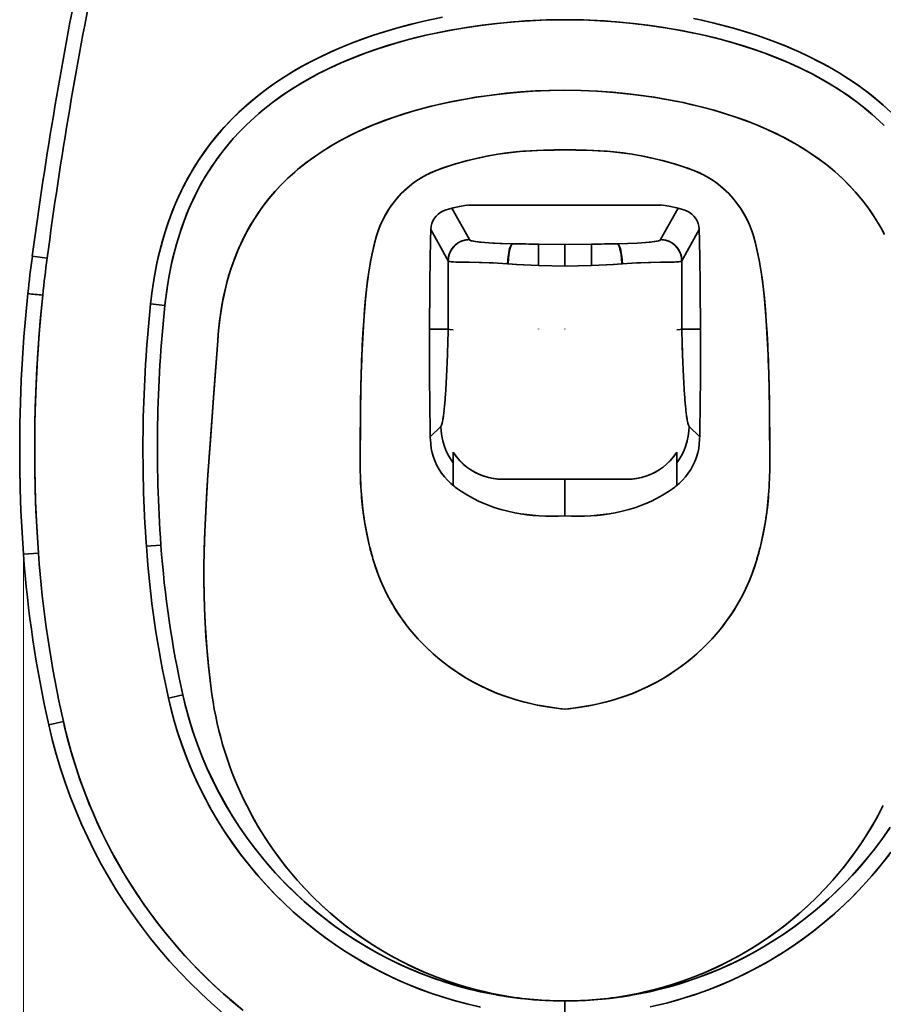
# Model space of a CAD drawing. Extents: x 412 to 1577, y 30 to 1542.
# Tile 2 of 7: x 412 to 701, y 197 to 526. Entities that reach past the tile are written whole.
import ezdxf

# ---------------------------------------------------------------- set-up
doc = ezdxf.new("R2010")
doc.units = 0

msp = doc.modelspace()

# ---------------------------------------------------------------- linework, layer by layer
at = {"color": 7, "lineweight": 35, "ltscale": 0.301038}
for p, q in [((556.74, 462.68), (562.59, 452.16)), ((626.41, 452.16), (632.26, 462.68))]:
    msp.add_line(p, q, dxfattribs=at)
at = {"color": 7, "lineweight": 35, "ltscale": 0.301037}
for p, q in [((556.74, 462.68), (562.59, 452.16)), ((626.41, 452.16), (632.26, 462.68))]:
    msp.add_line(p, q, dxfattribs=at)
at = {"color": 7, "lineweight": 35}
for p, q in [((585.6, 463.7), (562.33, 463.7)), ((585.6, 463.7), (562.33, 463.7)), ((603.4, 463.7), (626.67, 463.7)), ((626.67, 463.7), (603.4, 463.7)), ((555.48, 445.05), (555.48, 422.25)), ((555.48, 422.25), (555.48, 445.05)), ((633.52, 445.05), (633.52, 422.25)), ((633.52, 422.25), (633.52, 445.05))]:
    msp.add_line(p, q, dxfattribs=at)
at = {"color": 7, "lineweight": 35, "ltscale": 0.222501}
for q in [(585.6, 463.7), (585.6, 463.7), (603.4, 463.7), (603.4, 463.7)]:
    msp.add_line((594.5, 463.69), q, dxfattribs=at)
at = {"color": 7, "lineweight": 35, "ltscale": 0.30008}
msp.add_line((549.65, 455.54), (555.48, 445.05), dxfattribs=at)
at = {"color": 7, "lineweight": 35, "ltscale": 0.299871}
msp.add_line((555.48, 445.06), (549.65, 455.54), dxfattribs=at)
at = {"color": 7, "lineweight": 35, "ltscale": 0.300082}
msp.add_line((639.35, 455.54), (633.52, 445.05), dxfattribs=at)
at = {"color": 7, "lineweight": 35, "ltscale": 0.300081}
msp.add_line((639.35, 455.54), (633.52, 445.05), dxfattribs=at)
at = {"color": 7, "lineweight": 35, "ltscale": 0.003052}
for p, q in [((531.44, 453.08), (531.41, 452.96)), ((531.44, 453.08), (531.41, 452.96)), ((657.56, 453.08), (657.59, 452.96)), ((657.56, 453.08), (657.59, 452.96))]:
    msp.add_line(p, q, dxfattribs=at)
at = {"color": 7, "lineweight": 35, "ltscale": 0.000518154}
for p, q in [((562.59, 452.16), (562.6, 452.14)), ((562.59, 452.16), (562.6, 452.14)), ((626.4, 452.14), (626.41, 452.16)), ((626.41, 452.16), (626.4, 452.14))]:
    msp.add_line(p, q, dxfattribs=at)
at = {"color": 7, "lineweight": 35, "ltscale": 0.222515}
for q in [(585.6, 450.63), (585.6, 450.63), (603.4, 450.63), (603.4, 450.63)]:
    msp.add_line((594.5, 450.53), q, dxfattribs=at)
at = {"color": 7, "lineweight": 35, "ltscale": 0.177058}
for p, q in [((585.6, 450.63), (585.6, 443.54)), ((585.6, 443.54), (585.6, 450.63)), ((603.4, 443.54), (603.4, 450.63)), ((603.4, 450.63), (603.4, 443.54))]:
    msp.add_line(p, q, dxfattribs=at)
at = {"color": 7, "lineweight": 35, "ltscale": 0.180554}
msp.add_line((594.5, 443.3), (594.5, 450.53), dxfattribs=at)
msp.add_line((594.5, 443.3), (594.5, 450.53), dxfattribs=at)
at = {"color": 7, "lineweight": 35, "ltscale": 0.01797}
msp.add_line((594.5, 450.18), (594.5, 449.46), dxfattribs=at)
msp.add_line((594.5, 450.18), (594.5, 449.46), dxfattribs=at)
at = {"color": 7, "lineweight": 35, "ltscale": 0.125}
for p, q in [((421.52, 445.93), (416.56, 446.59)), ((421.52, 445.93), (416.56, 446.59)), ((594.5, 192.69), (594.5, 197.69)), ((594.5, 192.69), (594.5, 197.69))]:
    msp.add_line(p, q, dxfattribs=at)
at = {"color": 7, "lineweight": 35, "ltscale": 0.087421}
msp.add_line((594.5, 446.8), (594.5, 443.3), dxfattribs=at)
msp.add_line((594.5, 446.8), (594.5, 443.3), dxfattribs=at)
at = {"color": 7, "lineweight": 35, "ltscale": 0.00117}
msp.add_line((633.52, 445.05), (633.52, 445.1), dxfattribs=at)
at = {"color": 7, "lineweight": 35, "ltscale": 0.005293}
for p, q in [((575.33, 444.07), (575.54, 444.05)), ((575.33, 444.07), (575.54, 444.05)), ((613.67, 444.07), (613.46, 444.05)), ((613.67, 444.07), (613.46, 444.05))]:
    msp.add_line(p, q, dxfattribs=at)
at = {"color": 7, "lineweight": 35, "ltscale": 0.222582}
for q in [(585.6, 443.54), (585.6, 443.54), (603.4, 443.54), (603.4, 443.54)]:
    msp.add_line((594.5, 443.3), q, dxfattribs=at)
at = {"color": 7, "lineweight": 35, "ltscale": 0.000210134}
msp.add_line((660.13, 440.87), (660.14, 440.87), dxfattribs=at)
at = {"color": 7, "lineweight": 35, "ltscale": 0.000210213}
msp.add_line((660.14, 440.87), (660.13, 440.87), dxfattribs=at)
at = {"color": 7, "lineweight": 35, "ltscale": 0.120495}
msp.add_line((460.87, 430.15), (456.07, 430.65), dxfattribs=at)
msp.add_line((460.87, 430.15), (456.07, 430.65), dxfattribs=at)
at = {"color": 7, "lineweight": 35, "ltscale": 0.155161}
for p, q in [((549.27, 422.25), (555.48, 422.25)), ((555.48, 422.25), (549.27, 422.25)), ((639.73, 422.25), (633.52, 422.25)), ((633.52, 422.25), (639.73, 422.25))]:
    msp.add_line(p, q, dxfattribs=at)
at = {"color": 7, "lineweight": 35, "ltscale": 0.029477}
for p, q in [((555.48, 422.25), (555.45, 421.07)), ((633.52, 422.25), (633.55, 421.07))]:
    msp.add_line(p, q, dxfattribs=at)
at = {"color": 7, "lineweight": 35, "ltscale": 0.029478}
for p, q in [((555.48, 422.25), (555.45, 421.07)), ((633.52, 422.25), (633.55, 421.07))]:
    msp.add_line(p, q, dxfattribs=at)
at = {"color": 7, "lineweight": 35, "ltscale": 0.003645}
for p, q in [((585.6, 422.32), (585.6, 422.18)), ((585.6, 422.18), (585.6, 422.32))]:
    msp.add_line(p, q, dxfattribs=at)
at = {"color": 7, "lineweight": 35, "ltscale": 0.002268}
msp.add_line((594.5, 422.31), (594.5, 422.22), dxfattribs=at)
msp.add_line((594.5, 422.31), (594.5, 422.22), dxfattribs=at)
at = {"color": 7, "lineweight": 35, "ltscale": 0.12482}
for p, q in [((553.03, 389.73), (549.5, 386.2)), ((553.03, 389.73), (549.5, 386.2)), ((635.97, 389.73), (639.5, 386.2)), ((635.97, 389.73), (639.5, 386.2))]:
    msp.add_line(p, q, dxfattribs=at)
at = {"color": 7, "lineweight": 35, "ltscale": 0.015085}
for p, q in [((549.46, 387.66), (549.47, 387.06)), ((639.54, 387.66), (639.53, 387.06))]:
    msp.add_line(p, q, dxfattribs=at)
at = {"color": 7, "lineweight": 35, "ltscale": 0.086873}
for p, q in [((557.19, 381.05), (557.19, 377.58)), ((631.81, 381.05), (631.81, 377.58))]:
    msp.add_line(p, q, dxfattribs=at)
at = {"color": 7, "lineweight": 35, "ltscale": 0.08688}
for p, q in [((557.19, 377.58), (557.19, 381.05)), ((631.81, 377.58), (631.81, 381.05))]:
    msp.add_line(p, q, dxfattribs=at)
at = {"color": 7, "lineweight": 35, "ltscale": 0.1909}
for p, q in [((557.19, 377.58), (557.19, 369.94)), ((631.81, 377.58), (631.81, 369.94))]:
    msp.add_line(p, q, dxfattribs=at)
at = {"color": 7, "lineweight": 35, "ltscale": 0.190908}
for p, q in [((557.19, 369.94), (557.19, 377.58)), ((631.81, 369.94), (631.81, 377.58))]:
    msp.add_line(p, q, dxfattribs=at)
at = {"color": 7, "lineweight": 35, "ltscale": 0.300412}
for p, q in [((585.6, 372.07), (573.58, 372.07)), ((573.58, 372.07), (585.6, 372.07)), ((603.4, 372.07), (615.42, 372.07)), ((615.42, 372.07), (603.4, 372.07))]:
    msp.add_line(p, q, dxfattribs=at)
at = {"color": 7, "lineweight": 35, "ltscale": 0.222499}
for p, q in [((594.5, 372.07), (585.6, 372.07)), ((585.6, 372.07), (594.5, 372.07)), ((594.5, 372.07), (603.4, 372.07)), ((603.4, 372.07), (594.5, 372.07))]:
    msp.add_line(p, q, dxfattribs=at)
at = {"color": 7, "lineweight": 35, "ltscale": 0.30555}
msp.add_line((594.5, 359.85), (594.5, 372.07), dxfattribs=at)
msp.add_line((594.5, 359.85), (594.5, 372.07), dxfattribs=at)
at = {"color": 7, "lineweight": 35, "ltscale": 0.122005}
msp.add_line((459.52, 350.06), (454.65, 349.72), dxfattribs=at)
msp.add_line((459.52, 350.06), (454.65, 349.72), dxfattribs=at)
at = {"color": 7, "lineweight": 35, "ltscale": 0.022239}
for p, q in [((529.12, 350.12), (529.33, 349.26)), ((659.88, 350.12), (659.67, 349.26))]:
    msp.add_line(p, q, dxfattribs=at)
at = {"color": 7, "lineweight": 35, "ltscale": 0.125001}
msp.add_line((418.59, 347.4), (413.6, 347.04), dxfattribs=at)
at = {"color": 7, "lineweight": 35, "ltscale": 0.124989}
msp.add_line((418.59, 347.4), (413.6, 347.04), dxfattribs=at)
at = {"color": 7, "lineweight": 35, "ltscale": 0.000578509}
msp.add_line((473.96, 347.86), (473.96, 347.88), dxfattribs=at)
at = {"color": 8, "lineweight": 13}
msp.add_line((413.6, 345.04), (413.6, 95.97), dxfattribs=at)
at = {"color": 7, "lineweight": 35, "ltscale": 0.000846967}
msp.add_line((531.76, 341.16), (531.74, 341.18), dxfattribs=at)
at = {"color": 7, "lineweight": 35, "ltscale": 0.000852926}
msp.add_line((657.26, 341.18), (657.24, 341.16), dxfattribs=at)
at = {"color": 7, "lineweight": 35, "ltscale": 0.123515}
msp.add_line((466.86, 300), (462.03, 298.92), dxfattribs=at)
at = {"color": 7, "lineweight": 35, "ltscale": 0.123516}
msp.add_line((466.86, 300), (462.03, 298.92), dxfattribs=at)
at = {"color": 7, "lineweight": 35, "ltscale": 0.124998}
msp.add_line((426.94, 291.05), (422.06, 289.95), dxfattribs=at)
msp.add_line((426.94, 291.05), (422.06, 289.95), dxfattribs=at)
at = {"color": 7, "lineweight": 35}
for points in [[(456.07, 430.65), (456.6, 434.98), (457.26, 439.3), (458.06, 443.59), (458.53, 445.76), (459.03, 447.92), (459.56, 450), (460.13, 452.08), (461.29, 455.88), (462.6, 459.63), (463.31, 461.51), (464.07, 463.38), (464.84, 465.18), (465.64, 466.97), (467.09, 469.95), (468.64, 472.87), (470.3, 475.74), (472.06, 478.54), (473.92, 481.28), (475.89, 483.95), (477.72, 486.26), (479.63, 488.51), (481.6, 490.7), (483.65, 492.83), (485.05, 494.2), (486.48, 495.54), (487.94, 496.87), (489.43, 498.16), (492.48, 500.65), (494.79, 502.41), (497.14, 504.09), (499.54, 505.72), (501.34, 506.88), (503.17, 508.01), (505.06, 509.13), (506.97, 510.21), (510.8, 512.25), (514.7, 514.16), (518.66, 515.94), (522.68, 517.6), (526.44, 519.02), (530.23, 520.35), (534.06, 521.59), (537.91, 522.73), (540.5, 523.45), (543.09, 524.12), (548.31, 525.36), (553.55, 526.46)], [(551.6, 526.07), (548.8, 525.47), (546.05, 524.85), (543.3, 524.18), (538.18, 522.81), (535.62, 522.07), (533.08, 521.28), (530.57, 520.47), (528.08, 519.61), (524.1, 518.15), (520.16, 516.57), (516.26, 514.88), (512.42, 513.06), (508.63, 511.12), (506.68, 510.06), (504.75, 508.95), (502.88, 507.84), (501.03, 506.69), (498.57, 505.08), (496.16, 503.4), (493.79, 501.66), (490.98, 499.45), (488.24, 497.13), (485.6, 494.72), (483.04, 492.21), (480.59, 489.6), (478.24, 486.89), (476, 484.1), (473.87, 481.21), (472.22, 478.79), (470.65, 476.32), (469.17, 473.8), (467.76, 471.24), (466.87, 469.52), (466.03, 467.78), (465.2, 466), (464.41, 464.19), (462.95, 460.57), (461.95, 457.81), (461.02, 455.03), (460.17, 452.21), (459.59, 450.11), (459.05, 447.99), (458.54, 445.83), (458.08, 443.67), (457.26, 439.34), (456.6, 435), (456.07, 430.65)], [(594.5, 525.65), (590.96, 525.62), (588.3, 525.55), (582.82, 525.31), (577.34, 524.93), (571.87, 524.41), (566.42, 523.75), (560.99, 522.95), (555.59, 522.01), (550.21, 520.92), (547.51, 520.31), (544.83, 519.66), (542.2, 518.98), (539.58, 518.26), (535.2, 516.97), (530.86, 515.55), (526.57, 514), (522.32, 512.32), (518.14, 510.51), (516.06, 509.54), (514, 508.54), (511.98, 507.51), (509.98, 506.44), (506.56, 504.5), (503.22, 502.44), (499.96, 500.26), (496.79, 497.96), (495.22, 496.75), (493.69, 495.51), (492.2, 494.26), (490.74, 492.98), (488.06, 490.47), (485.48, 487.86), (483.01, 485.14), (480.67, 482.31), (478.45, 479.39), (476.38, 476.41), (474.45, 473.35), (472.64, 470.21), (470.97, 467), (469.43, 463.71), (468.11, 460.6), (466.91, 457.45), (465.81, 454.24), (464.83, 451), (463.94, 447.73), (463.44, 445.67), (462.98, 443.6), (462.17, 439.44), (461.5, 435.26), (461.16, 432.7), (460.87, 430.15)], [(594.5, 525.65), (591, 525.62), (586.17, 525.48), (581.34, 525.23), (576.5, 524.86), (571.67, 524.39), (566.84, 523.81), (562.23, 523.15), (557.65, 522.39), (553.09, 521.52), (548.58, 520.55), (544.09, 519.47), (539.82, 518.33), (535.85, 517.17), (531.94, 515.91), (528.09, 514.56), (523.86, 512.95), (519.7, 511.2), (517.63, 510.28), (515.58, 509.31), (512.4, 507.72), (509.24, 506.03), (506.12, 504.23), (503.19, 502.42), (499.95, 500.25), (496.8, 497.96), (495.25, 496.77), (493.73, 495.55), (491.74, 493.86), (489.79, 492.12), (487.9, 490.32), (485.76, 488.16), (483.7, 485.92), (481.73, 483.62), (479.84, 481.25), (478.04, 478.83), (476.38, 476.42), (474.84, 474), (473.12, 471.08), (471.52, 468.09), (470.24, 465.49), (469.41, 463.67), (468.61, 461.82), (467.46, 458.94), (466.41, 456.03), (465.45, 453.11), (464.53, 449.95), (463.7, 446.76), (462.97, 443.54), (462.29, 440.13), (461.71, 436.69), (461.45, 434.94), (461.07, 431.98), (460.87, 430.15)], [(594.5, 525.65), (598.04, 525.62), (600.7, 525.55), (606.18, 525.31), (611.66, 524.93), (617.13, 524.41), (622.58, 523.75), (628.01, 522.95), (633.41, 522.01), (638.79, 520.92), (641.49, 520.31), (644.17, 519.66), (646.8, 518.98), (649.42, 518.26), (653.8, 516.97), (658.14, 515.55), (662.43, 514), (666.68, 512.32), (670.86, 510.51), (672.94, 509.54), (675, 508.54), (677.02, 507.51), (679.02, 506.44), (682.44, 504.5), (685.78, 502.44), (689.04, 500.26), (692.21, 497.96), (693.78, 496.75), (695.31, 495.51), (696.8, 494.26), (698.26, 492.98), (700.94, 490.47)], [(594.5, 525.65), (598, 525.62), (602.83, 525.48), (607.66, 525.23), (612.5, 524.86), (617.33, 524.39), (622.16, 523.81), (626.77, 523.15), (631.35, 522.39), (635.9, 521.52), (640.42, 520.55), (644.91, 519.47), (649.18, 518.33), (653.15, 517.17), (657.06, 515.91), (660.91, 514.56), (665.14, 512.95), (669.3, 511.2), (671.37, 510.28), (673.42, 509.31), (676.6, 507.72), (679.76, 506.03), (682.88, 504.23), (685.81, 502.42), (689.05, 500.25), (692.2, 497.96), (693.75, 496.77), (695.27, 495.55), (697.26, 493.86), (699.21, 492.12), (701.1, 490.32)], [(637.4, 526.07), (640.2, 525.47), (642.95, 524.85), (645.7, 524.18), (650.82, 522.81), (653.38, 522.07), (655.92, 521.28), (658.43, 520.47), (660.92, 519.61), (664.9, 518.15), (668.84, 516.57), (672.74, 514.88), (676.58, 513.06), (680.37, 511.12), (682.32, 510.06), (684.25, 508.95), (686.12, 507.84), (687.97, 506.69), (690.43, 505.08), (692.84, 503.4), (695.21, 501.66), (698.02, 499.45), (700.76, 497.13), (703.4, 494.72)], [(638.67, 525.8), (643.85, 524.63), (649, 523.31), (651.59, 522.59), (654.17, 521.83), (656.67, 521.04), (659.16, 520.22), (663.68, 518.61), (668.14, 516.86), (670.35, 515.93), (672.54, 514.97), (676.01, 513.34), (679.44, 511.61), (682.81, 509.78), (686.12, 507.84), (689.36, 505.79), (692.65, 503.54), (695.85, 501.17), (697.43, 499.93), (698.99, 498.65), (700.48, 497.37), (701.95, 496.07)], [(478.48, 418.36), (478.76, 421.87), (479.16, 425.38), (479.67, 428.88), (480, 430.8), (480.37, 432.72), (480.93, 435.26), (481.56, 437.78), (482.26, 440.28), (483.21, 443.24), (484.27, 446.17), (485.44, 449.04), (486.73, 451.87), (488.14, 454.63), (489.5, 457.06), (491.19, 459.78), (492.99, 462.42), (494.92, 464.98), (496.21, 466.57), (497.55, 468.12), (499.35, 470.08), (501.22, 471.96), (503.16, 473.78), (505.16, 475.53), (506.53, 476.66), (507.93, 477.76), (510.78, 479.86), (513.72, 481.85), (515.35, 482.87), (516.99, 483.86), (520.34, 485.73), (523.75, 487.48), (527.23, 489.1), (530.75, 490.6), (534.09, 491.9), (537.46, 493.1), (540.86, 494.22), (544.77, 495.38), (548.71, 496.44), (552.67, 497.4), (556.66, 498.26), (559.27, 498.77), (561.89, 499.25), (564.63, 499.7), (567.38, 500.11), (572.77, 500.81), (578.19, 501.36), (583.62, 501.76), (589.06, 502), (594.5, 502.1)], [(478.48, 418.36), (478.64, 420.55), (478.85, 422.74), (479.09, 424.85), (479.37, 426.95), (479.82, 429.79), (480.35, 432.63), (480.97, 435.44), (481.87, 438.93), (482.92, 442.38), (483.5, 444.08), (484.12, 445.77), (485.11, 448.28), (486.2, 450.75), (487.38, 453.18), (488.65, 455.56), (490.21, 458.24), (491.9, 460.85), (493.7, 463.38), (495.6, 465.83), (497.61, 468.19), (499.73, 470.47), (501.94, 472.65), (504.24, 474.74), (505.61, 475.9), (507, 477.04), (508.45, 478.16), (509.92, 479.25), (512.9, 481.31), (515.97, 483.25), (519.11, 485.07), (522.32, 486.76), (525.58, 488.35), (529.35, 490.02), (533.18, 491.56), (537.06, 492.97), (540.98, 494.25), (544.94, 495.43), (547.38, 496.1), (549.83, 496.72), (552.38, 497.33), (554.95, 497.9), (560.01, 498.91), (565.09, 499.77), (569.96, 500.47), (574.85, 501.04), (579.75, 501.49), (584.66, 501.82), (589.58, 502.02), (594.5, 502.1)], [(700.86, 454.63), (699.5, 457.06), (697.81, 459.78), (696.01, 462.42), (694.08, 464.98), (692.79, 466.57), (691.45, 468.12), (689.65, 470.08), (687.78, 471.96), (685.84, 473.78), (683.84, 475.53), (682.47, 476.66), (681.07, 477.76), (678.22, 479.86), (675.28, 481.85), (673.65, 482.87), (672.01, 483.86), (668.66, 485.73), (665.25, 487.48), (661.77, 489.1), (658.25, 490.6), (654.91, 491.9), (651.54, 493.1), (648.14, 494.22), (644.23, 495.38), (640.29, 496.44), (636.33, 497.4), (632.34, 498.26), (629.73, 498.77), (627.11, 499.25), (624.37, 499.7), (621.62, 500.11), (616.23, 500.81), (610.81, 501.36), (605.38, 501.76), (599.94, 502), (594.5, 502.1)], [(594.5, 502.1), (599.8, 502.01), (605.1, 501.77), (610.39, 501.39), (615.67, 500.87), (620.94, 500.21), (626.18, 499.4), (631.4, 498.45), (634, 497.92), (636.58, 497.34), (640.45, 496.4), (644.29, 495.37), (648.1, 494.23), (651.88, 492.99), (654.05, 492.22), (656.2, 491.41), (659.04, 490.27), (661.86, 489.06), (664.64, 487.77), (667.72, 486.23), (670.75, 484.58), (673.72, 482.83), (676.62, 480.96), (679.36, 479.04), (682.03, 477.01), (684.61, 474.87), (687.09, 472.63), (689.46, 470.27), (691.73, 467.8), (693.88, 465.24), (695.53, 463.08), (697.1, 460.85), (698.58, 458.57), (699.97, 456.24), (701.27, 453.85)], [(587.28, 482.03), (584.99, 481.95), (582.7, 481.83), (580.41, 481.66), (578.13, 481.46), (575.09, 481.11), (572.06, 480.68), (569.05, 480.16), (565.46, 479.42), (561.89, 478.56), (558.36, 477.57), (554.86, 476.46), (553.13, 475.86), (551.42, 475.21)], [(587.28, 482.02), (583.41, 481.86), (579.57, 481.59), (575.79, 481.19), (572.06, 480.68), (568.39, 480.04), (564.83, 479.28), (561.24, 478.39), (557.87, 477.42), (554.57, 476.34), (551.42, 475.21)], [(594.5, 482.12), (590.89, 482.1), (587.28, 482.03)], [(594.5, 482.12), (598.11, 482.1), (601.72, 482.03)], [(601.72, 482.03), (604.01, 481.95), (606.3, 481.83), (608.59, 481.66), (610.87, 481.46), (613.91, 481.11), (616.94, 480.68), (619.95, 480.16), (623.54, 479.42), (627.11, 478.56), (630.64, 477.57), (634.14, 476.46), (635.87, 475.86), (637.58, 475.21)], [(601.72, 482.02), (605.59, 481.86), (609.43, 481.59), (613.21, 481.19), (616.94, 480.68), (620.61, 480.04), (624.17, 479.28), (627.76, 478.39), (631.13, 477.42), (634.43, 476.34), (637.58, 475.21)], [(551.42, 475.21), (549.28, 474.27), (548.23, 473.76), (547.2, 473.21)], [(637.58, 475.21), (639.72, 474.27), (640.77, 473.76), (641.8, 473.21)], [(547.2, 473.21), (545.6, 472.25), (544.05, 471.19), (542.57, 470.05), (541.16, 468.82), (539.82, 467.51)], [(641.8, 473.21), (643.4, 472.25), (644.95, 471.19), (646.43, 470.05), (647.84, 468.82), (649.18, 467.51)], [(539.82, 467.51), (538.39, 465.96), (537.06, 464.32), (535.83, 462.6), (534.71, 460.81), (533.72, 458.96), (532.84, 457.05), (532.09, 455.08), (531.44, 453.08)], [(539.82, 467.51), (538.68, 466.29), (537.61, 465.02), (536.59, 463.69), (535.45, 462.02), (534.42, 460.29), (533.49, 458.49), (532.66, 456.63), (531.95, 454.72), (531.44, 453.08)], [(649.18, 467.51), (650.31, 466.29), (651.39, 465.02), (652.4, 463.7), (653.35, 462.32), (654.23, 460.9), (655.24, 459.04), (656.14, 457.12), (656.92, 455.13), (657.56, 453.08)], [(649.18, 467.51), (650.61, 465.96), (651.94, 464.32), (653.17, 462.6), (654.29, 460.81), (655.28, 458.96), (656.16, 457.05), (656.91, 455.08), (657.56, 453.08)], [(554.85, 462.14), (553.92, 461.79), (553.01, 461.3), (552.15, 460.66), (551.49, 460.03), (550.88, 459.26), (550.37, 458.4), (550.02, 457.56), (549.77, 456.64), (549.66, 455.68)], [(562.8, 463.74), (561, 463.54), (559.24, 463.24), (557.13, 462.78), (554.85, 462.14)], [(626.2, 463.74), (628, 463.54), (629.76, 463.24), (631.87, 462.78), (634.15, 462.14)], [(634.15, 462.14), (635.08, 461.79), (635.99, 461.3), (636.85, 460.66), (637.51, 460.03), (638.12, 459.26), (638.63, 458.4), (638.98, 457.56), (639.23, 456.64), (639.34, 455.68)], [(549.66, 455.68), (549.53, 451.76), (549.41, 445.72), (549.33, 437.52), (549.27, 421.12), (549.26, 406.72)], [(639.34, 455.68), (639.47, 451.76), (639.59, 445.72), (639.67, 437.52), (639.73, 421.12), (639.74, 406.72)], [(531.41, 452.96), (530.86, 450.97), (530.38, 448.96), (529.93, 446.87), (529.52, 444.77), (528.83, 440.62), (528.3, 436.46)], [(531.41, 452.96), (530.7, 450.26), (530.07, 447.54), (529.53, 444.8), (529.16, 442.72), (528.83, 440.64), (528.55, 438.55), (528.3, 436.46)], [(562.59, 452.16), (561.75, 452.1), (560.93, 451.95), (560.13, 451.71), (559.36, 451.37), (558.64, 450.94), (557.97, 450.43), (557.36, 449.85), (556.83, 449.2), (556.38, 448.49), (556.02, 447.74), (555.74, 446.95), (555.56, 446.13), (555.48, 445.07)], [(555.48, 445.05), (555.53, 445.88), (555.68, 446.71), (555.93, 447.51), (556.27, 448.27), (556.7, 448.99), (557.21, 449.66), (557.79, 450.26), (558.45, 450.79), (559.16, 451.24), (559.91, 451.61), (560.71, 451.88), (561.53, 452.05), (562.06, 452.12), (562.6, 452.14)], [(555.48, 445.09), (555.54, 445.93), (555.69, 446.75), (555.94, 447.54), (556.29, 448.3), (556.72, 449.02), (557.23, 449.68), (557.81, 450.28), (558.46, 450.8), (559.17, 451.25), (559.93, 451.61), (560.72, 451.88), (561.54, 452.06), (562.6, 452.14)], [(562.6, 452.14), (562.64, 452.06), (562.86, 451.91), (563.13, 451.79), (563.5, 451.69), (564.56, 451.48), (566.54, 451.25), (569.07, 451.06), (572.86, 450.88), (576.96, 450.76)], [(576.96, 450.76), (573.56, 450.86), (570.39, 450.99), (567.62, 451.16), (565.99, 451.3), (564.66, 451.46), (563.88, 451.6), (563.27, 451.75), (562.94, 451.87), (562.71, 452), (562.6, 452.14)], [(612.04, 450.76), (615.41, 450.85), (618.61, 450.99), (621.47, 451.16), (623.64, 451.37), (624.51, 451.49), (625.21, 451.62), (625.73, 451.75), (626.1, 451.89), (626.35, 452.05), (626.4, 452.14)], [(612.04, 450.76), (615.44, 450.86), (618.61, 450.99), (621.38, 451.16), (623.01, 451.3), (624.34, 451.46), (625.12, 451.6), (625.73, 451.75), (626.06, 451.87), (626.29, 452), (626.4, 452.14)], [(633.52, 445.05), (633.47, 445.88), (633.32, 446.71), (633.07, 447.51), (632.73, 448.27), (632.3, 448.99), (631.79, 449.66), (631.21, 450.26), (630.55, 450.79), (629.84, 451.24), (629.09, 451.61), (628.29, 451.88), (627.47, 452.05), (626.94, 452.12), (626.4, 452.14)], [(633.2, 447.12), (632.88, 447.96), (632.45, 448.76), (631.93, 449.5), (631.31, 450.16), (630.62, 450.75), (629.85, 451.24), (629.03, 451.63), (628.17, 451.91), (627.29, 452.08), (626.4, 452.14)], [(626.41, 452.16), (627.25, 452.1), (628.07, 451.95), (628.87, 451.71), (629.64, 451.37), (630.36, 450.94), (631.03, 450.43), (631.64, 449.85), (632.17, 449.2), (632.62, 448.49), (632.98, 447.74), (633.26, 446.95), (633.44, 446.13), (633.52, 445.07)], [(660.7, 436.46), (660.17, 440.62), (659.48, 444.77), (659.07, 446.87), (658.62, 448.96), (658.14, 450.97), (657.59, 452.96)], [(575.54, 444.05), (575.66, 445.98), (575.76, 446.91), (575.89, 447.8), (576.13, 448.93), (576.22, 449.28), (576.44, 449.92), (576.65, 450.35), (576.84, 450.61), (577.04, 450.76)], [(575.54, 444.05), (575.66, 445.98), (575.76, 446.91), (575.89, 447.8), (576.13, 448.93), (576.22, 449.28), (576.44, 449.92), (576.65, 450.35), (576.84, 450.61), (577.04, 450.76)], [(613.46, 444.05), (613.34, 445.98), (613.24, 446.91), (613.11, 447.8), (612.87, 448.93), (612.78, 449.28), (612.56, 449.92), (612.35, 450.35), (612.16, 450.61), (611.96, 450.76)], [(613.46, 444.05), (613.34, 445.98), (613.24, 446.91), (613.11, 447.8), (612.87, 448.93), (612.78, 449.28), (612.56, 449.92), (612.35, 450.35), (612.16, 450.61), (611.96, 450.76)], [(555.48, 445.05), (555.53, 445), (555.72, 444.91), (556.15, 444.81), (556.79, 444.72), (558.15, 444.64), (559.27, 444.61), (561.92, 444.57), (566.59, 444.49), (569.14, 444.41), (572.19, 444.26), (575.33, 444.07)], [(575.33, 444.07), (570.48, 444.35), (565.85, 444.51), (562.54, 444.56), (559.6, 444.6), (557.99, 444.65), (557.31, 444.68), (556.46, 444.76), (555.97, 444.84), (555.64, 444.94), (555.52, 445.01), (555.48, 445.05)], [(633.52, 445.05), (633.47, 445), (633.28, 444.91), (632.85, 444.81), (632.21, 444.72), (630.85, 444.64), (629.73, 444.61), (627.08, 444.57), (622.41, 444.49), (619.86, 444.41), (616.81, 444.26), (613.67, 444.07)], [(613.67, 444.07), (618.52, 444.35), (623.15, 444.51), (626.46, 444.56), (629.4, 444.6), (631.01, 444.65), (631.69, 444.68), (632.54, 444.76), (633.03, 444.84), (633.36, 444.94), (633.48, 445.01), (633.52, 445.05)], [(575.54, 444.05), (578.23, 443.86), (580.65, 443.73), (585.6, 443.54)], [(585.6, 443.54), (580.78, 443.72), (578.4, 443.85), (575.54, 444.05)], [(613.46, 444.05), (610.77, 443.86), (608.35, 443.73), (603.4, 443.54)], [(603.4, 443.54), (608.22, 443.72), (610.6, 443.85), (613.46, 444.05)], [(528.3, 436.46), (527.87, 432.2), (527.29, 425.09), (526.92, 419.21), (526.56, 411.75), (526.53, 410.81), (526.29, 402.57), (526.16, 394.38), (526.1, 384.8), (526.08, 378.45)], [(528.3, 436.46), (527.9, 432.6), (527.57, 428.75), (527.28, 424.88), (527.01, 420.81), (526.78, 416.71), (526.58, 412.09), (526.42, 407.48), (526.29, 402.65), (526.21, 397.81), (526.14, 391.36), (526.08, 378.45)], [(660.7, 436.46), (661.13, 432.2), (661.71, 425.09), (662.08, 419.21), (662.44, 411.75), (662.47, 410.81), (662.71, 402.57), (662.84, 394.38), (662.9, 384.8), (662.92, 378.45)], [(660.7, 436.46), (661.1, 432.6), (661.43, 428.75), (661.72, 424.88), (661.99, 420.81), (662.22, 416.71), (662.42, 412.09), (662.58, 407.48), (662.71, 402.65), (662.79, 397.81), (662.86, 391.36), (662.92, 378.45)], [(415.06, 434.1), (414.36, 426.84), (413.76, 419.63), (413.27, 412.39), (412.88, 405.13), (412.6, 397.86), (412.42, 390.59), (412.35, 383.31), (412.38, 376.12), (412.53, 368.82), (412.78, 361.54), (413.14, 354.28), (413.6, 347.04)], [(420.04, 433.58), (419.5, 428.16), (418.76, 419.51), (418.58, 416.96), (418.09, 409.15), (417.72, 401.33), (417.54, 395.87), (417.42, 390.48), (417.35, 381.66), (417.39, 375.61), (417.54, 368.55), (417.78, 361.49), (418.14, 354.44), (418.59, 347.4)], [(418.59, 347.4), (418.05, 356.01), (417.66, 364.63), (417.5, 370.04), (417.39, 375.46), (417.35, 379.75), (417.35, 385.15), (417.42, 390.55), (417.51, 394.87), (417.81, 403.51), (418.02, 407.83), (418.29, 412.67), (418.62, 417.52), (419.22, 425.04), (420.04, 433.58)], [(557.19, 422.04), (555.98, 422.14), (555.6, 422.2), (555.51, 422.23), (555.48, 422.25)], [(555.48, 422.25), (555.51, 422.23), (555.61, 422.2), (555.99, 422.14), (557.19, 422.04)], [(631.81, 422.04), (633.02, 422.14), (633.4, 422.2), (633.49, 422.23), (633.52, 422.25)], [(633.52, 422.25), (633.49, 422.23), (633.39, 422.2), (633.01, 422.14), (631.81, 422.04)], [(478.48, 418.36), (477.23, 400.7), (475.96, 383.98), (475.2, 373.46), (474.86, 368.2), (474.37, 359.13), (474.17, 354.53), (473.96, 347.86)], [(473.96, 347.86), (474.09, 352.29), (474.26, 356.72), (474.71, 365.59), (475.2, 373.48), (475.82, 382.18), (476.15, 386.55), (477.36, 402.45), (478.48, 418.36)], [(549.26, 406.72), (549.31, 396.46), (549.44, 388.47), (549.46, 387.67)], [(639.74, 406.72), (639.69, 396.46), (639.56, 388.47), (639.54, 387.67)], [(549.53, 385.32), (549.63, 383.83), (549.84, 382.34), (550.15, 380.88), (550.57, 379.44), (551.1, 378.02), (551.74, 376.64), (552.47, 375.32), (553.3, 374.05), (554.22, 372.85), (555.23, 371.72), (556.32, 370.67), (557.48, 369.71)], [(639.47, 385.32), (639.37, 383.83), (639.16, 382.34), (638.85, 380.88), (638.43, 379.44), (637.9, 378.02), (637.26, 376.64), (636.53, 375.32), (635.7, 374.05), (634.78, 372.85), (633.77, 371.72), (632.68, 370.67), (631.52, 369.71)], [(573.58, 372.07), (572.6, 372.09), (571.62, 372.17), (570.09, 372.39), (568.59, 372.72), (567.13, 373.18), (565.7, 373.75), (564.33, 374.42), (563, 375.22), (561.74, 376.11), (560.54, 377.11), (559.42, 378.21), (558.38, 379.41), (557.76, 380.21), (557.19, 381.05)], [(557.19, 381.05), (558.16, 379.68), (559.25, 378.4), (560.43, 377.21), (561.71, 376.13), (563.08, 375.17), (564.51, 374.33), (565.95, 373.64), (567.44, 373.07), (568.96, 372.63), (570.5, 372.32), (572.04, 372.13), (573.58, 372.07)], [(615.42, 372.07), (616.4, 372.09), (617.38, 372.17), (618.91, 372.39), (620.41, 372.72), (621.87, 373.18), (623.3, 373.75), (624.67, 374.42), (626, 375.22), (627.26, 376.11), (628.46, 377.11), (629.58, 378.21), (630.62, 379.41), (631.24, 380.21), (631.81, 381.05)], [(631.81, 381.05), (630.84, 379.68), (629.75, 378.4), (628.57, 377.21), (627.29, 376.13), (625.92, 375.17), (624.49, 374.33), (623.05, 373.64), (621.56, 373.07), (620.04, 372.63), (618.5, 372.32), (616.96, 372.13), (615.42, 372.07)], [(557.49, 369.71), (557.86, 369.41), (558.62, 368.86), (559.96, 367.94), (561.33, 367.07), (562.73, 366.25), (564.16, 365.47), (565.63, 364.75), (567.12, 364.08), (568.63, 363.46), (570.85, 362.65), (573.12, 361.94), (575.42, 361.34), (577.75, 360.84)], [(631.51, 369.71), (631.14, 369.41), (630.38, 368.86), (629.04, 367.94), (627.67, 367.07), (626.27, 366.25), (624.84, 365.47), (623.37, 364.75), (621.88, 364.08), (620.37, 363.46), (618.15, 362.65), (615.88, 361.94), (613.58, 361.34), (611.25, 360.84)], [(529.1, 350.11), (528.31, 353.69), (527.65, 357.29), (527.12, 360.9), (526.7, 364.54), (526.4, 368.18)], [(659.9, 350.11), (660.69, 353.69), (661.35, 357.29), (661.88, 360.9), (662.3, 364.54), (662.6, 368.18)], [(473.96, 347.83), (473.87, 343.04), (473.86, 338.25), (473.93, 333.46), (474.07, 328.71), (474.28, 323.95), (474.58, 319.14), (474.96, 314.34), (475.42, 309.56), (475.96, 304.82), (476.58, 300.08)], [(473.96, 347.83), (473.87, 343.12), (473.86, 338.4), (473.92, 333.67), (474.06, 328.94), (474.27, 324.22), (474.56, 319.44), (474.94, 314.59), (475.4, 309.76), (475.94, 304.95), (476.58, 300.08)], [(542.71, 321.83), (540.83, 324.24), (539.07, 326.73), (537.42, 329.3), (535.9, 331.95), (534.5, 334.67), (533.78, 336.2), (533.1, 337.75), (532.46, 339.32), (531.86, 340.9), (530.76, 344.11)], [(646.29, 321.83), (648.17, 324.24), (649.93, 326.73), (651.58, 329.3), (653.1, 331.95), (654.5, 334.67), (655.22, 336.2), (655.9, 337.75), (656.54, 339.32), (657.14, 340.9), (658.24, 344.11)], [(542.71, 321.83), (544.02, 320.27), (545.37, 318.74), (546.77, 317.26), (548.22, 315.81), (550.49, 313.7), (552.84, 311.69), (555.28, 309.79), (557.8, 307.99), (559.74, 306.72), (561.72, 305.5), (563.74, 304.35), (566.39, 302.96), (569.11, 301.68), (571.88, 300.5), (574.7, 299.44), (577.57, 298.5), (580.49, 297.68), (583.43, 296.97)], [(583.43, 296.98), (581.64, 297.4), (579.85, 297.86), (578.15, 298.34), (576.47, 298.86), (574.19, 299.63), (571.94, 300.48), (569.71, 301.4), (566.98, 302.66), (564.3, 304.03), (561.68, 305.51), (559.13, 307.1), (556.64, 308.79), (554.23, 310.59), (552.07, 312.33), (549.99, 314.15), (547.97, 316.05), (546.03, 318.03), (544.34, 319.9), (542.71, 321.83)], [(646.29, 321.83), (644.98, 320.27), (643.63, 318.74), (642.23, 317.26), (640.78, 315.81), (638.51, 313.7), (636.16, 311.69), (633.72, 309.79), (631.2, 307.99), (629.26, 306.72), (627.28, 305.5), (625.26, 304.35), (622.61, 302.96), (619.89, 301.68), (617.12, 300.5), (614.3, 299.44), (611.43, 298.5), (608.51, 297.68), (605.57, 296.97)], [(605.57, 296.98), (607.36, 297.4), (609.15, 297.86), (610.85, 298.34), (612.53, 298.86), (614.81, 299.63), (617.06, 300.48), (619.29, 301.4), (622.02, 302.66), (624.7, 304.03), (627.32, 305.51), (629.87, 307.1), (632.36, 308.79), (634.77, 310.59), (636.93, 312.33), (639.01, 314.15), (641.03, 316.05), (642.97, 318.03), (644.66, 319.9), (646.29, 321.83)], [(594.5, 197.69), (592.37, 197.71), (588.11, 197.84), (583.86, 198.12), (579.62, 198.54), (575.4, 199.09), (572.32, 199.58), (569.26, 200.15), (566.21, 200.78), (562.28, 201.72), (558.38, 202.78), (554.51, 203.95), (550.68, 205.25), (546.9, 206.66), (543.16, 208.19), (539.32, 209.9), (535.55, 211.74), (531.83, 213.69), (528.18, 215.77), (524.59, 217.96), (521.06, 220.27), (517.62, 222.69), (514.26, 225.22), (510.77, 228.03), (507.38, 230.96), (504.09, 234), (500.91, 237.15), (497.84, 240.41), (495.36, 243.22), (492.96, 246.09), (490.64, 249.03), (488.41, 252.03), (485.82, 255.75), (483.37, 259.56), (481.04, 263.45), (478.86, 267.43), (476.81, 271.48), (474.9, 275.6), (473.13, 279.79), (471.62, 283.75), (470.23, 287.75), (468.97, 291.8), (467.85, 295.88), (466.86, 300)], [(594.5, 197.69), (591.69, 197.72), (587.85, 197.86), (584.01, 198.11), (580.17, 198.48), (576.36, 198.95), (572.66, 199.52), (569.91, 200.02), (567.16, 200.58), (562.93, 201.56), (558.74, 202.67), (554.61, 203.92), (550.5, 205.31), (546.45, 206.84), (542.43, 208.5), (539.89, 209.64), (537.36, 210.84), (534.03, 212.52), (530.74, 214.3), (527.5, 216.17), (524.32, 218.13), (521.19, 220.18), (517.78, 222.57), (515.53, 224.24), (513.67, 225.68), (511.87, 227.12), (509.64, 228.98), (507.48, 230.87), (504.63, 233.49), (501.85, 236.19), (499.16, 238.98), (496.56, 241.84), (494.28, 244.49), (491.64, 247.74), (489.3, 250.81), (488.33, 252.14), (485.81, 255.77), (483.41, 259.49), (481.14, 263.28), (479.01, 267.15), (477, 271.08), (475.13, 275.09), (473.55, 278.75), (472.09, 282.46), (470.74, 286.22), (469.51, 290.02), (468.39, 293.86), (467.67, 296.59), (466.86, 300)], [(566.32, 195.65), (562.11, 196.61), (557.94, 197.7), (553.81, 198.93), (549.72, 200.29), (545.51, 201.83), (541.36, 203.52), (537.27, 205.35), (533.23, 207.31), (529.27, 209.4), (525.37, 211.62), (521.56, 213.97), (517.82, 216.44), (514.16, 219.03), (510.6, 221.74), (507.12, 224.57), (503.74, 227.51), (500.46, 230.56), (497.28, 233.72), (494.34, 236.84), (491.5, 240.05), (488.76, 243.35), (486.12, 246.73), (483.4, 250.48), (480.8, 254.31), (478.34, 258.24), (476.01, 262.25), (473.82, 266.33), (471.78, 270.49), (469.87, 274.71), (468.11, 279), (466.65, 282.91), (465.31, 286.86), (464.1, 290.85), (463, 294.87), (462.03, 298.92)], [(566.03, 195.71), (562.06, 196.62), (558.12, 197.65), (554.21, 198.8), (550.34, 200.07), (546.51, 201.45), (542.72, 202.95), (538.98, 204.56), (535.11, 206.38), (531.29, 208.31), (527.53, 210.37), (523.85, 212.54), (520.62, 214.57), (517.45, 216.69), (514.34, 218.9), (511.3, 221.19), (507.84, 223.97), (504.48, 226.86), (501.2, 229.85), (498.03, 232.96), (494.96, 236.16), (492, 239.47), (489.07, 242.96), (486.25, 246.56), (483.56, 250.24), (480.99, 254.02), (478.56, 257.88), (476.47, 261.44), (474.49, 265.05), (472.62, 268.73), (470.86, 272.46), (469.22, 276.25), (467.69, 280.08), (466.34, 283.78), (465.1, 287.52), (463.97, 291.29), (462.94, 295.1), (462.03, 298.92)], [(583.43, 296.98), (585.26, 296.59), (587.1, 296.24), (590.79, 295.65), (594.5, 295.19)], [(605.57, 296.98), (603.74, 296.59), (601.9, 296.24), (598.21, 295.65), (594.5, 295.19)], [(422.06, 289.95), (423.24, 285.05), (424.55, 280.19), (425.99, 275.43), (427.55, 270.7), (429.23, 266.02), (431.05, 261.39), (432.99, 256.82), (435.06, 252.3), (437.26, 247.84), (439.59, 243.45), (442.03, 239.12), (444.6, 234.86), (447.29, 230.68), (450.1, 226.58), (453.02, 222.55), (456.05, 218.61), (459.19, 214.76), (462.44, 211), (465.8, 207.33), (469.25, 203.76), (472.81, 200.29), (476.46, 196.91), (480.21, 193.64)], [(426.94, 291.05), (427.47, 288.79), (428.46, 284.84), (429.55, 280.92), (430.73, 277.02), (431.99, 273.15), (433.06, 270.08), (434.19, 267.04), (435.97, 262.57), (437.87, 258.15), (439.89, 253.8), (442.03, 249.5), (444.29, 245.27), (446.67, 241.1), (449.16, 237), (451.77, 232.97), (454.03, 229.67), (456.37, 226.42), (458.79, 223.22), (461.28, 220.09), (464.36, 216.4), (467.55, 212.8), (470.84, 209.28), (474.23, 205.86), (477.32, 202.9), (480.48, 200.03), (483.71, 197.23), (486.99, 194.52)], [(485.82, 195.47), (482.56, 198.21), (479.36, 201.02), (476.24, 203.92), (473.94, 206.15), (471.68, 208.42), (468.72, 211.53), (465.85, 214.7), (463.05, 217.95), (460.34, 221.25), (458.15, 224.06), (456.01, 226.91), (453.94, 229.81), (451.53, 233.33), (449.21, 236.92), (446.99, 240.56), (444.86, 244.25), (442.82, 248), (440.87, 251.8), (439.47, 254.68), (438.13, 257.58), (436.84, 260.51), (435.6, 263.47), (433.85, 267.94), (432.48, 271.74), (431.19, 275.56), (429.9, 279.71), (428.71, 283.9), (427.87, 287.15), (426.94, 291.05)], [(488.17, 262.99), (490.16, 259.21), (492.28, 255.52), (494.53, 251.91), (496.92, 248.38), (499.42, 244.94), (501.62, 242.12), (503.31, 240.07), (505.04, 238.06), (507.67, 235.16), (510.4, 232.35), (513.22, 229.64), (516.13, 227.02), (519.12, 224.49), (521.21, 222.83), (523.33, 221.22), (526.64, 218.85), (530.04, 216.58), (533.51, 214.44), (537.04, 212.42), (540.65, 210.51), (544.32, 208.74), (548.05, 207.09), (551.68, 205.62), (555.36, 204.28), (559.08, 203.06), (562.85, 201.96), (566.64, 200.98), (570.13, 200.2), (573.77, 199.5)], [(488.17, 262.99), (489.99, 259.53), (491.92, 256.13), (493.96, 252.81), (496.1, 249.55), (498.35, 246.37), (499.96, 244.24), (501.6, 242.14), (504.38, 238.82), (507.27, 235.6), (510.27, 232.49), (513.38, 229.49), (516.6, 226.61), (519.92, 223.85), (523.34, 221.22), (526.23, 219.13), (529.18, 217.14), (532.19, 215.23), (535.96, 213.02), (539.8, 210.95), (543.71, 209.02), (547.68, 207.24), (551.72, 205.61), (555.81, 204.12), (559.95, 202.79), (564.14, 201.61), (568.36, 200.58), (571.06, 200.01), (573.77, 199.5)], [(700.83, 262.99), (698.84, 259.21), (696.72, 255.52), (694.47, 251.91), (692.08, 248.38), (689.58, 244.94), (687.38, 242.12), (685.69, 240.07), (683.96, 238.06), (681.33, 235.16), (678.6, 232.35), (675.78, 229.64), (672.87, 227.02), (669.88, 224.49), (667.79, 222.83), (665.67, 221.22), (662.36, 218.85), (658.96, 216.58), (655.49, 214.44), (651.96, 212.42), (648.35, 210.51), (644.68, 208.74), (640.95, 207.09), (637.32, 205.62), (633.64, 204.28), (629.92, 203.06), (626.15, 201.96), (622.36, 200.98), (618.87, 200.2), (615.23, 199.5)], [(700.83, 262.99), (699.01, 259.53), (697.08, 256.13), (695.04, 252.81), (692.9, 249.55), (690.65, 246.37), (689.04, 244.24), (687.4, 242.14), (684.62, 238.82), (681.73, 235.6), (678.73, 232.49), (675.62, 229.49), (672.4, 226.61), (669.08, 223.85), (665.66, 221.22), (662.77, 219.13), (659.82, 217.14), (656.81, 215.23), (653.04, 213.02), (649.2, 210.95), (645.29, 209.02), (641.32, 207.24), (637.28, 205.61), (633.19, 204.12), (629.05, 202.79), (624.86, 201.61), (620.64, 200.58), (617.94, 200.01), (615.23, 199.5)], [(594.5, 197.69), (596.63, 197.71), (600.89, 197.84), (605.14, 198.12), (609.38, 198.54), (613.6, 199.09), (616.68, 199.58), (619.74, 200.15), (622.79, 200.78), (626.72, 201.72), (630.62, 202.78), (634.49, 203.95), (638.32, 205.25), (642.1, 206.66), (645.84, 208.19), (649.68, 209.9), (653.45, 211.74), (657.17, 213.69), (660.82, 215.77), (664.41, 217.96), (667.94, 220.27), (671.38, 222.69), (674.74, 225.22), (678.23, 228.03), (681.62, 230.96), (684.91, 234), (688.09, 237.15), (691.16, 240.41), (693.64, 243.22), (696.04, 246.09), (698.36, 249.03), (700.59, 252.03), (703.18, 255.75)], [(621.73, 200.55), (625.37, 201.38), (628.98, 202.31), (632.55, 203.34), (636.08, 204.47), (639.58, 205.7), (643.04, 207.03), (646.47, 208.46), (649.02, 209.6), (651.54, 210.79), (654.88, 212.47), (658.17, 214.25), (661.41, 216.11), (664.59, 218.07), (667.72, 220.12), (671.18, 222.54), (673.44, 224.21), (676.29, 226.44), (678.77, 228.48), (679.76, 229.32), (682.54, 231.78), (685.24, 234.32), (687.88, 236.94), (690.44, 239.62), (692.92, 242.38), (695.47, 245.38), (697.99, 248.54), (700.29, 251.61), (702.89, 255.33)], [(703.4, 247.43), (700.79, 244.03), (698.07, 240.72), (695.25, 237.49), (692.33, 234.35), (689.52, 231.52), (686.63, 228.77), (683.67, 226.1), (680.62, 223.52), (677.5, 221.04), (673.91, 218.35), (670.23, 215.79), (666.46, 213.35), (662.62, 211.03), (658.7, 208.84), (654.72, 206.78), (650.67, 204.86), (646.42, 203.01), (642.11, 201.31), (637.75, 199.76), (633.33, 198.36), (628.87, 197.11), (624.37, 196.01)], [(622.97, 195.71), (626.94, 196.62), (630.88, 197.65), (634.79, 198.8), (638.66, 200.07), (642.49, 201.45), (646.28, 202.95), (650.02, 204.56), (653.89, 206.38), (657.71, 208.31), (661.47, 210.37), (665.15, 212.54), (668.38, 214.57), (671.55, 216.69), (674.66, 218.9), (677.7, 221.19), (681.16, 223.97), (684.52, 226.86), (687.8, 229.85), (690.97, 232.96), (694.03, 236.16), (697, 239.47), (699.93, 242.96), (702.75, 246.56)]]:
    msp.add_lwpolyline(points, dxfattribs=at)
for centre, radius, start, end in [((1806.83, 262.74), 1402.37, 168.32858, 172.46706), ((1806.84, 262.74), 1397.38, 168.32858, 172.46706), ((1806.84, 262.74), 1397.38, 168.32858, 172.46704), ((594.76, 187.67), 294.45, 90.0514, 91.4561), ((594.24, 187.67), 294.45, 88.5439, 89.9486), ((562.14, 446.94), 30.24, 110.7665, 119.6232), ((626.86, 446.94), 30.24, 60.3768, 69.2335), ((556.96, 425.47), 104.32, 6.0457, 15.2789), ((595.02, 1338.56), 887.98, 268.83924, 269.39192), ((595.02, 1338.5), 887.92, 268.83923, 269.39194), ((593.98, 1338.56), 887.98, 270.60808, 271.16076), ((593.98, 1338.5), 887.92, 270.60806, 271.16077), ((922.48, 379.66), 510.32, 172.4638, 173.8763), ((922.27, 379.68), 505.12, 172.4635, 173.8752), ((922.47, 379.66), 505.31, 172.4638, 173.8749), ((36124.5, 436.8), 35569.02, 179.986713, 180.02345), ((36077.5, 436.8), 35522.02, 179.986686, 180.023464), ((626.45, 445.03), 7.07, 1.0621, 4.6601), ((-34935.5, 436.8), 35569.02, 359.976556, 0.013286), ((-34888.5, 436.8), 35522.02, 359.976531, 0.01331), ((177.81, -1848.27), 2294.66, 83.94046, 84.06531), ((192.17, -1711.4), 2157.04, 83.93596, 84.06874), ((-174.38, 438.65), 730.04, 358.32704, 358.62032), ((-173.89, 438.63), 729.55, 358.32701, 358.6205), ((1363.38, 438.65), 730.04, 181.37968, 181.67297), ((1362.89, 438.63), 729.55, 181.3795, 181.673), ((-85.63, 436.05), 641.25, 358.00809, 358.32786), ((-85.4, 436.04), 641.03, 358.00787, 358.32775), ((1274.63, 436.05), 641.25, 181.67215, 181.99191), ((1274.4, 436.04), 641.03, 181.67226, 181.99213), ((6.07, 432.85), 549.5, 357.6547, 358.0092), ((5.79, 432.86), 549.78, 357.6546, 358.0089), ((1182.93, 432.85), 549.5, 181.9908, 182.3453), ((1183.21, 432.86), 549.78, 181.9911, 182.3454), ((97.34, 429.1), 458.15, 357.256, 357.6561), ((96.81, 429.12), 458.68, 357.2563, 357.656), ((1091.66, 429.1), 458.15, 182.3439, 182.744), ((1092.19, 429.12), 458.68, 182.344, 182.7437), ((185.03, 424.88), 370.36, 356.7969, 357.258), ((184.77, 424.89), 370.62, 356.7975, 357.2583), ((1003.97, 424.88), 370.36, 182.742, 183.2031), ((1004.23, 424.89), 370.62, 182.7417, 183.2025), ((266.34, 420.32), 288.92, 356.2557, 356.7998), ((266.69, 420.29), 288.57, 356.2555, 356.8003), ((922.66, 420.32), 288.92, 183.2002, 183.7443), ((922.31, 420.29), 288.57, 183.1997, 183.7445), ((401.28, 410.73), 153.64, 354.7778, 355.6068), ((401.23, 410.74), 153.69, 354.7774, 355.6061), ((338.99, 415.54), 216.12, 355.5997, 356.2601), ((339.08, 415.54), 216.03, 355.5991, 356.2597), ((850.01, 415.54), 216.12, 183.7399, 184.4002), ((849.92, 415.54), 216.03, 183.7403, 184.4008), ((787.72, 410.73), 153.64, 184.3932, 185.2222), ((787.77, 410.74), 153.69, 184.3939, 185.2226), ((452.22, 406.05), 102.48, 353.7039, 354.79), ((452.16, 406.06), 102.54, 353.704, 354.7893), ((736.78, 406.05), 102.48, 185.21, 186.2961), ((736.84, 406.06), 102.54, 185.2107, 186.296), ((538.02, 394.56), 15.9, 346.3827, 350.1473), ((538.02, 394.56), 15.9, 346.3833, 350.1477), ((519.78, 397.81), 34.42, 350.0233, 352.2717), ((519.77, 397.81), 34.43, 350.0243, 352.2721), ((491.57, 401.69), 62.9, 352.2229, 353.7269), ((491.53, 401.69), 62.93, 352.2236, 353.7267), ((697.43, 401.69), 62.9, 186.2731, 187.7771), ((697.47, 401.69), 62.93, 186.2733, 187.7764), ((669.22, 397.81), 34.42, 187.7283, 189.9767), ((669.23, 397.81), 34.43, 187.7279, 189.9757), ((650.98, 394.56), 15.9, 189.8527, 193.6173), ((650.98, 394.56), 15.9, 189.8523, 193.6167), ((903.78, 382.15), 491.44, 179.0075, 181.562), ((573.05, 389.79), 20.02, 180.1604, 217.5998), ((573.06, 389.79), 20.03, 180.1733, 217.5841), ((548.04, 392.09), 5.57, 339.2113, 346.794), ((548.04, 392.09), 5.57, 339.2111, 346.7932), ((615.95, 389.79), 20.02, 322.4002, 359.8396), ((615.94, 389.79), 20.03, 322.4159, 359.8267), ((640.96, 392.09), 5.57, 193.206, 200.7887), ((640.96, 392.09), 5.57, 193.2068, 200.7889), ((902.08, 396.92), 352.74, 181.6015, 181.8837), ((286.92, 396.92), 352.74, 358.1163, 358.3985), ((672.2, 377.88), 146.13, 179.7733, 183.8033), ((683.38, 378.22), 157.31, 179.9145, 183.6581), ((505.62, 378.22), 157.31, 356.342, 0.0854), ((516.8, 377.88), 146.13, 356.1967, 0.2267), ((631.09, 374.72), 104.9, 183.5708, 193.5614), ((557.91, 374.72), 104.9, 346.4386, 356.4291), ((796.98, 373.55), 343.16, 183.9808, 192.5598), ((796.99, 373.55), 343.17, 183.9809, 192.5597), ((798.02, 374.11), 339.35, 184.0631, 192.6143), ((798.02, 374.11), 339.35, 184.0632, 192.6143), ((620.68, 372.11), 94.19, 193.5065, 194.0446), ((616.81, 371.12), 90.19, 194.0389, 195.6543), ((629.84, 374.45), 103.62, 194.0743, 195.4831), ((559.16, 374.45), 103.62, 344.5169, 345.9257), ((572.19, 371.12), 90.19, 344.3457, 345.9611), ((568.32, 372.11), 94.19, 345.9554, 346.4935), ((796.31, 374.58), 383.7, 184.1156, 192.742), ((796.31, 374.57), 378.69, 184.1156, 192.742), ((796.31, 374.57), 378.69, 184.1156, 192.7421), ((610.07, 369.23), 83.19, 195.6518, 197.5715), ((629.87, 374.46), 103.65, 195.4813, 197.0243), ((559.13, 374.46), 103.65, 342.9757, 344.5187), ((578.93, 369.23), 83.19, 342.4285, 344.3482), ((594.22, 316.48), 118.78, 187.9371, 206.7684), ((594.21, 316.48), 118.77, 187.9364, 206.7691), ((605.48, 398.5), 103.89, 257.7509, 263.9358), ((583.52, 398.5), 103.89, 276.0642, 282.2491), ((594.5, 317.14), 119.45, 260.0059, 269.9996), ((594.5, 317.14), 119.45, 260.0058, 269.9998), ((594.51, 328.29), 130.6, 269.9942, 279.6642), ((594.5, 317.14), 119.45, 270.0004, 279.9941), ((594.5, 317.14), 119.45, 270.0002, 279.9942)]:
    msp.add_arc(centre, radius, start, end, dxfattribs=at)
for centre, major_axis, ratio, start_param, end_param in [((557.43, 448.16), (-16.92, -24.94), 0.861967, 4.191768, 4.507605), ((631.57, 448.16), (16.92, -24.94), 0.861967, 1.775581, 2.091417), ((562.59, 445.07), (6.22, 3.46), 0.994233, 1.065878, 2.633313), ((626.41, 445.07), (-5.92, 3.95), 0.993579, 3.730001, 5.297434), ((576.96, 443.67), (-0.16, -7.12), 0.229932, 3.238186, 4.662173), ((576.96, 443.67), (-0.16, -7.12), 0.22994, 3.238186, 4.662173), ((612.04, 443.67), (0.16, -7.12), 0.229932, 1.621012, 3.044999), ((612.04, 443.67), (0.16, -7.12), 0.22994, 1.621012, 3.044999), ((821.49, 372.34), (40.94, -412.14), 0.88728, 4.483067, 4.67917), ((818.88, 372.45), (39.31, -410.8), 0.884222, 4.486348, 4.683149), ((949.09, 345.56), (-420.25, 275.93), 0.918285, 0.441473, 0.611239), ((955.83, 345.01), (-434.52, 264.69), 0.915105, 0.408128, 0.57674), ((552.78, 466), (0.11, -76.34), 0.044151, 0.043996, 0.109251), ((552.86, 445.58), (0.02, -55.92), 0.051559, 0.051516, 0.12776), ((636.22, 466), (-0.11, -76.34), 0.044151, 6.173934, 6.239189), ((636.14, 445.58), (-0.02, -55.92), 0.051559, 6.155425, 6.231669), ((649.43, 483.35), (-93.82, -112.32), 0.550878, 0.295993, 0.477121), ((657.78, 497.96), (-101.4, -127.56), 0.525514, 0.267934, 0.439094), ((539.57, 483.35), (93.82, -112.32), 0.550878, 5.806064, 5.987192), ((531.22, 497.96), (101.4, -127.56), 0.525514, 5.844091, 6.015251), ((597.2, 360.58), (-67.72, 15.12), 0.936773, 0.489202, 0.87018), ((591.8, 360.58), (-67.72, -15.12), 0.936773, 2.271412, 2.65239)]:
    msp.add_ellipse(centre, major_axis=major_axis, ratio=ratio, start_param=start_param, end_param=end_param, dxfattribs=at)

doc.saveas('drawing.dxf')
